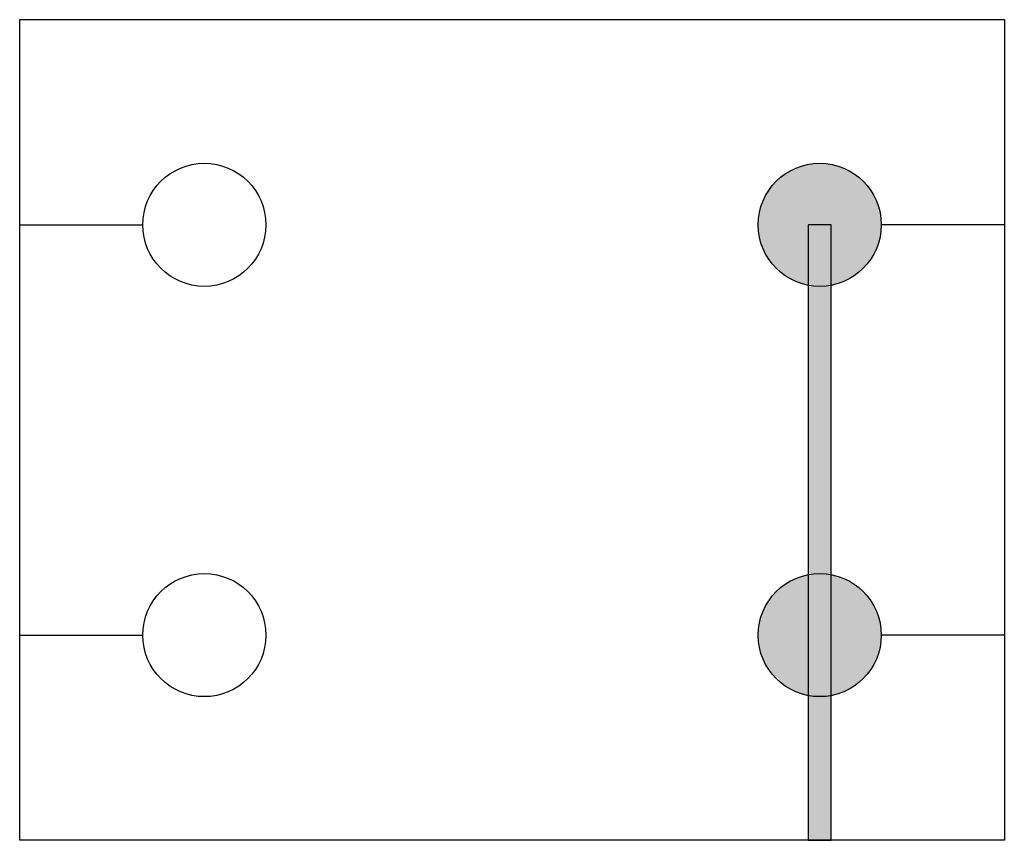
# Model space of a CAD drawing. Extents: x -7.1 to 4.9, y -22.8 to -12.8.
import ezdxf

# ---------------------------------------------------------------- set-up
doc = ezdxf.new("R2010")
doc.units = 0
doc.header["$MEASUREMENT"] = 0
doc.layers.get('0').update_dxf_attribs({"linetype": 'CONTINUOUS'})

msp = doc.modelspace()

# ---------------------------------------------------------------- hatches: boundary and pattern name
h = msp.add_hatch(color=256)
edge = h.paths.add_edge_path()
edge.add_arc((2.653, -15.346), 0.75, 0, 360)
msp.add_hatch(color=256).paths.add_polyline_path([(2.514, -22.846), (2.791, -22.846), (2.791, -15.346), (2.514, -15.346)])
h = msp.add_hatch(color=256)
edge = h.paths.add_edge_path()
edge.add_arc((2.653, -20.346), 0.75, 0, 360)

# ---------------------------------------------------------------- linework, layer by layer
at = {"color": 5, "lineweight": 30}
for p, q in [((-7.097, -12.846), (4.903, -12.846)), ((-7.097, -22.846), (-7.097, -12.846)), ((4.903, -12.846), (4.903, -22.846)), ((4.903, -22.846), (-7.097, -22.846))]:
    msp.add_line(p, q, dxfattribs=at)
for p, q in [((-7.097, -15.346), (-5.597, -15.346)), ((4.903, -15.346), (3.403, -15.346)), ((-7.097, -20.346), (-5.597, -20.346)), ((4.903, -20.346), (3.403, -20.346))]:
    msp.add_line(p, q)
msp.add_lwpolyline([(2.514, -22.846), (2.791, -22.846), (2.791, -15.346), (2.514, -15.346)], close=True)
at = {"color": 7}
for centre in [(-4.847, -15.346), (2.653, -15.346), (-4.847, -20.346), (2.653, -20.346)]:
    msp.add_circle(centre, 0.75, dxfattribs=at)

doc.saveas('drawing.dxf')
